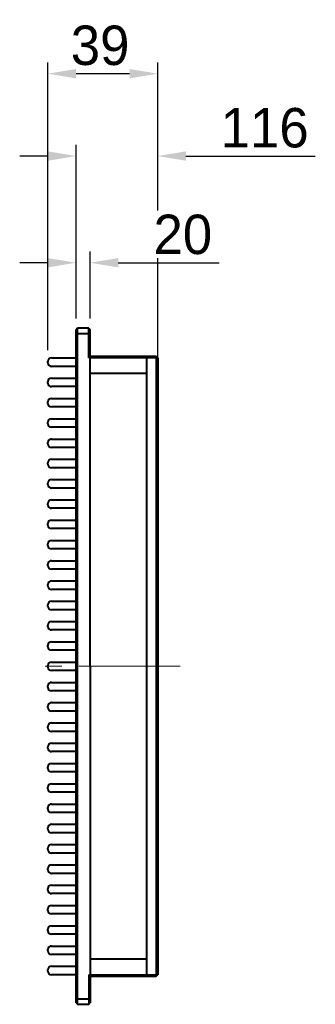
# Model space of a CAD drawing. Header units: millimetres. Extents: x 62 to 9789, y -5480 to 267.
# Tile 2 of 3: x 8501 to 8606, y -5403 to -5053. Entities that reach past the tile are written whole.
import ezdxf

# ---------------------------------------------------------------- set-up
doc = ezdxf.new("R2010")
doc.units = ezdxf.units.MM
doc.header["$LTSCALE"] = 3
doc.header["$PDSIZE"] = -5
doc.linetypes.add('点画线', pattern=[18, 12, -2, 2, -2])
doc.layers.get('0').update_dxf_attribs({"lineweight": 40})
doc.layers.get('Defpoints').update_dxf_attribs({"lineweight": 18})
doc.layers.add('中心线层', color=1, linetype='点画线', lineweight=18)
doc.layers.add('尺寸线层', color=3, linetype='Continuous', lineweight=18)
doc.styles.get("Standard").update_dxf_attribs({"font": '兰亭黑 GBK.TTF'})
doc.dimstyles.new('CST Standard', dxfattribs={"dimtxt": 3.5, "dimasz": 2.5, "dimexe": 1, "dimexo": 1, "dimgap": 0.6, "dimtad": 1, "dimtoh": 1, "dimdsep": 46, "dimtxsty": 'Standard', "dimcen": -2.5, "dimdle": 5, "dimclrd": 9, "dimclre": 9, "dimadec": 1, "dimazin": 2, "dimtfac": 1, "dimtofl": 0, "dimtmove": 0, "dimatfit": 0, "dimfxl": 1, "dimtolj": 1, "dimarcsym": 0})

# ---------------------------------------------------------------- blocks, each defined once
blk = doc.blocks.new('*X1')
at = {"layer": 'Defpoints', "color": 0, "ltscale": 3}
for p in [(8550.28, -5111.17), (8550.28, -5173.56)]:
    blk.add_point(p, dxfattribs=at)
at = {"layer": 'Defpoints', "color": 0}
blk.add_point((8521.28, -5163.56), dxfattribs=at)
at = {"layer": '尺寸线层', "color": 9, "linetype": 'Continuous', "lineweight": -2}
for p, q in [((8521.28, -5159.56), (8521.28, -5097.89)), ((8550.28, -5169.56), (8550.28, -5097.89)), ((8511.28, -5101.89), (8501.28, -5101.89)), ((8560.28, -5101.89), (8606.23, -5101.89))]:
    blk.add_line(p, q, dxfattribs=at)
at = {"layer": '尺寸线层', "color": 9}
for points in [[(8511.28, -5103.55), (8511.28, -5100.22), (8521.28, -5101.89)], [(8560.28, -5100.22), (8560.28, -5103.55), (8550.28, -5101.89)]]:
    blk.add_solid(points, dxfattribs=at)
at = {"layer": '尺寸线层', "color": 0, "ltscale": 3, "insert": (8588.26, -5091.94), "char_height": 14, "attachment_point": 5, "bg_fill": 3, "box_fill_scale": 1.1, "bg_fill_color": 9, "bg_fill_true_color": 13158600, "bg_fill_transparency": 0}
blk.add_mtext('\\A1;116', dxfattribs=at)
blk = doc.blocks.new('*X2')
at = {"layer": 'Defpoints', "color": 0, "ltscale": 3}
for p in [(8511.3, -5081.93), (8511.3, -5174.81), (8550.28, -5178.56)]:
    blk.add_point(p, dxfattribs=at)
at = {"layer": '尺寸线层', "color": 9, "linetype": 'Continuous', "lineweight": -2}
for p, q in [((8511.3, -5170.81), (8511.3, -5068.65)), ((8550.28, -5174.56), (8550.28, -5068.65)), ((8540.28, -5072.65), (8521.3, -5072.65))]:
    blk.add_line(p, q, dxfattribs=at)
at = {"layer": '尺寸线层', "color": 9}
for points in [[(8521.3, -5070.98), (8521.3, -5074.32), (8511.3, -5072.65)], [(8540.28, -5074.32), (8540.28, -5070.98), (8550.28, -5072.65)]]:
    blk.add_solid(points, dxfattribs=at)
at = {"layer": '尺寸线层', "color": 0, "ltscale": 3, "insert": (8529.83, -5062.66), "char_height": 14, "attachment_point": 5, "bg_fill": 3, "box_fill_scale": 1.1, "bg_fill_color": 9, "bg_fill_true_color": 13158600, "bg_fill_transparency": 0}
blk.add_mtext('\\A1;39', dxfattribs=at)
blk = doc.blocks.new('*X3')
at = {"layer": 'Defpoints', "color": 0, "ltscale": 3}
for p in [(8521.28, -5149.06), (8521.28, -5163.56)]:
    blk.add_point(p, dxfattribs=at)
at = {"layer": 'Defpoints', "color": 0}
blk.add_point((8526.28, -5163.56), dxfattribs=at)
at = {"layer": '尺寸线层', "color": 9, "linetype": 'Continuous', "lineweight": -2}
for p, q in [((8521.28, -5159.56), (8521.28, -5135.77)), ((8526.28, -5159.56), (8526.28, -5135.77)), ((8511.28, -5139.77), (8501.28, -5139.77)), ((8536.28, -5139.77), (8572.12, -5139.77))]:
    blk.add_line(p, q, dxfattribs=at)
at = {"layer": '尺寸线层', "color": 9}
for points in [[(8511.28, -5141.44), (8511.28, -5138.11), (8521.28, -5139.77)], [(8536.28, -5138.11), (8536.28, -5141.44), (8526.28, -5139.77)]]:
    blk.add_solid(points, dxfattribs=at)
at = {"layer": '尺寸线层', "color": 0, "ltscale": 3, "insert": (8559.2, -5129.79), "char_height": 14, "attachment_point": 5, "bg_fill": 3, "box_fill_scale": 1.1, "bg_fill_color": 9, "bg_fill_true_color": 13158600, "bg_fill_transparency": 0}
blk.add_mtext('\\A1;20', dxfattribs=at)

msp = doc.modelspace()

# ---------------------------------------------------------------- linework, layer by layer
at = {"color": 7, "linetype": 'Continuous'}
for p, q in [((8521.782, -5163.0563), (8521.282, -5163.5563)), ((8521.782, -5403.0563), (8521.782, -5163.0563)), ((8525.782, -5163.0563), (8521.782, -5163.0563)), ((8525.782, -5173.5563), (8525.782, -5163.0563)), ((8525.782, -5163.0563), (8526.282, -5163.5563)), ((8521.282, -5402.5563), (8521.282, -5163.5563)), ((8521.282, -5165.2634), (8521.782, -5165.0563)), ((8525.782, -5165.0563), (8521.782, -5165.0563)), ((8525.782, -5165.0563), (8526.282, -5165.2634)), ((8526.282, -5283.0563), (8526.282, -5163.5563)), ((8512.5459, -5173.5563), (8521.282, -5173.5563)), ((8526.282, -5173.0563), (8525.782, -5173.5563)), ((8549.782, -5173.5563), (8525.782, -5173.5563)), ((8549.782, -5173.0563), (8526.282, -5173.0563)), ((8546.282, -5173.0563), (8546.282, -5393.0563)), ((8550.282, -5173.5563), (8549.782, -5173.0563)), ((8549.782, -5173.5563), (8550.032, -5173.3063)), ((8549.782, -5173.5563), (8549.782, -5392.5563)), ((8550.282, -5173.5563), (8550.282, -5392.5563)), ((8511.2959, -5175.3063), (8511.2959, -5174.8063)), ((8521.282, -5176.5563), (8512.5459, -5176.5563)), ((8546.282, -5179.0563), (8526.282, -5179.0563)), ((8511.2959, -5182.5063), (8511.2959, -5182.0063)), ((8512.5459, -5180.7563), (8521.282, -5180.7563)), ((8521.282, -5183.7563), (8512.5459, -5183.7563)), ((8511.2959, -5189.7063), (8511.2959, -5189.2063)), ((8512.5459, -5187.9563), (8521.282, -5187.9563)), ((8521.282, -5190.9563), (8512.5459, -5190.9563)), ((8511.2959, -5196.9063), (8511.2959, -5196.4063)), ((8512.5459, -5195.1563), (8521.282, -5195.1563)), ((8521.282, -5198.1563), (8512.5459, -5198.1563)), ((8511.2959, -5204.1063), (8511.2959, -5203.6063)), ((8512.5459, -5202.3563), (8521.282, -5202.3563)), ((8521.282, -5205.3563), (8512.5459, -5205.3563)), ((8511.2959, -5211.3063), (8511.2959, -5210.8063)), ((8512.5459, -5209.5563), (8521.282, -5209.5563)), ((8521.282, -5212.5563), (8512.5459, -5212.5563)), ((8511.2959, -5218.5063), (8511.2959, -5218.0063)), ((8512.5459, -5216.7563), (8521.282, -5216.7563)), ((8521.282, -5219.7563), (8512.5459, -5219.7563)), ((8511.2959, -5225.7063), (8511.2959, -5225.2063)), ((8512.5459, -5223.9563), (8521.282, -5223.9563)), ((8521.282, -5226.9563), (8512.5459, -5226.9563)), ((8511.2959, -5232.9063), (8511.2959, -5232.4063)), ((8512.5459, -5231.1563), (8521.282, -5231.1563)), ((8521.282, -5234.1563), (8512.5459, -5234.1563)), ((8511.2959, -5240.1063), (8511.2959, -5239.6063)), ((8512.5459, -5238.3563), (8521.282, -5238.3563)), ((8521.282, -5241.3563), (8512.5459, -5241.3563)), ((8511.2959, -5247.3063), (8511.2959, -5246.8063)), ((8512.5459, -5245.5563), (8521.282, -5245.5563)), ((8521.282, -5248.5563), (8512.5459, -5248.5563)), ((8511.2959, -5254.5063), (8511.2959, -5254.0063)), ((8512.5459, -5252.7563), (8521.282, -5252.7563)), ((8521.282, -5255.7563), (8512.5459, -5255.7563)), ((8512.5459, -5259.9563), (8521.282, -5259.9563)), ((8511.2959, -5261.7063), (8511.2959, -5261.2063)), ((8521.282, -5262.9563), (8512.5459, -5262.9563)), ((8512.5459, -5267.1563), (8521.282, -5267.1563)), ((8511.2959, -5268.9063), (8511.2959, -5268.4063)), ((8521.282, -5270.1563), (8512.5459, -5270.1563)), ((8512.5459, -5274.3563), (8521.282, -5274.3563)), ((8511.2959, -5276.1063), (8511.2959, -5275.6063)), ((8521.282, -5277.3563), (8512.5459, -5277.3563)), ((8512.5459, -5281.5563), (8521.282, -5281.5563)), ((8511.2959, -5283.3063), (8511.2959, -5282.8063)), ((8521.282, -5284.5563), (8512.5459, -5284.5563)), ((8526.282, -5283.0563), (8526.282, -5402.5563)), ((8512.5459, -5288.7563), (8521.282, -5288.7563)), ((8511.2959, -5290.5063), (8511.2959, -5290.0063)), ((8521.282, -5291.7563), (8512.5459, -5291.7563)), ((8512.5459, -5295.9563), (8521.282, -5295.9563)), ((8511.2959, -5297.7063), (8511.2959, -5297.2063)), ((8521.282, -5298.9563), (8512.5459, -5298.9563)), ((8511.2959, -5304.9063), (8511.2959, -5304.4063)), ((8512.5459, -5303.1563), (8521.282, -5303.1563)), ((8521.282, -5306.1563), (8512.5459, -5306.1563)), ((8511.2959, -5312.1063), (8511.2959, -5311.6063)), ((8512.5459, -5310.3563), (8521.282, -5310.3563)), ((8521.282, -5313.3563), (8512.5459, -5313.3563)), ((8511.2959, -5319.3063), (8511.2959, -5318.8063)), ((8512.5459, -5317.5563), (8521.282, -5317.5563)), ((8521.282, -5320.5563), (8512.5459, -5320.5563)), ((8511.2959, -5326.5063), (8511.2959, -5326.0063)), ((8512.5459, -5324.7563), (8521.282, -5324.7563)), ((8521.282, -5327.7563), (8512.5459, -5327.7563)), ((8511.2959, -5333.7063), (8511.2959, -5333.2063)), ((8512.5459, -5331.9563), (8521.282, -5331.9563)), ((8521.282, -5334.9563), (8512.5459, -5334.9563)), ((8511.2959, -5340.9063), (8511.2959, -5340.4063)), ((8512.5459, -5339.1563), (8521.282, -5339.1563)), ((8521.282, -5342.1563), (8512.5459, -5342.1563)), ((8511.2959, -5348.1063), (8511.2959, -5347.6063)), ((8512.5459, -5346.3563), (8521.282, -5346.3563)), ((8521.282, -5349.3563), (8512.5459, -5349.3563)), ((8511.2959, -5355.3063), (8511.2959, -5354.8063)), ((8512.5459, -5353.5563), (8521.282, -5353.5563)), ((8521.282, -5356.5563), (8512.5459, -5356.5563)), ((8511.2959, -5362.5063), (8511.2959, -5362.0063)), ((8512.5459, -5360.7563), (8521.282, -5360.7563)), ((8521.282, -5363.7563), (8512.5459, -5363.7563)), ((8511.2959, -5369.7063), (8511.2959, -5369.2063)), ((8512.5459, -5367.9563), (8521.282, -5367.9563)), ((8521.282, -5370.9563), (8512.5459, -5370.9563)), ((8511.2959, -5376.9063), (8511.2959, -5376.4063)), ((8512.5459, -5375.1563), (8521.282, -5375.1563)), ((8521.282, -5378.1563), (8512.5459, -5378.1563)), ((8512.5459, -5382.3563), (8521.282, -5382.3563)), ((8511.2959, -5384.1063), (8511.2959, -5383.6063)), ((8521.282, -5385.3563), (8512.5459, -5385.3563)), ((8512.5459, -5389.5563), (8521.282, -5389.5563)), ((8546.282, -5387.0563), (8526.282, -5387.0563)), ((8511.2959, -5391.3063), (8511.2959, -5390.8063)), ((8521.282, -5392.5563), (8512.5459, -5392.5563)), ((8525.782, -5392.5563), (8549.782, -5392.5563)), ((8525.782, -5392.5563), (8525.782, -5403.0563)), ((8526.282, -5393.0563), (8525.782, -5392.5563)), ((8526.282, -5393.0563), (8549.782, -5393.0563)), ((8549.782, -5392.5563), (8550.032, -5392.8063)), ((8549.782, -5393.0563), (8550.282, -5392.5563)), ((8521.782, -5401.0563), (8521.282, -5400.8492)), ((8525.782, -5401.0563), (8526.282, -5400.8492)), ((8521.282, -5402.5563), (8521.782, -5403.0563)), ((8521.782, -5401.0563), (8525.782, -5401.0563)), ((8521.782, -5403.0563), (8525.782, -5403.0563)), ((8525.782, -5403.0563), (8526.282, -5402.5563))]:
    msp.add_line(p, q, dxfattribs=at)
for centre, start, end in [((8512.5459, -5174.8063), 90, 180), ((8512.5459, -5175.3063), 180, 270), ((8512.5459, -5182.0063), 90, 180), ((8512.5459, -5182.5063), 180, 270), ((8512.5459, -5189.2063), 90, 180), ((8512.5459, -5189.7063), 180, 270), ((8512.5459, -5196.4063), 90, 180), ((8512.5459, -5196.9063), 180, 270), ((8512.5459, -5203.6063), 90, 180), ((8512.5459, -5204.1063), 180, 270), ((8512.5459, -5210.8063), 90, 180), ((8512.5459, -5211.3063), 180, 270), ((8512.5459, -5218.0063), 90, 180), ((8512.5459, -5218.5063), 180, 270), ((8512.5459, -5225.2063), 90, 180), ((8512.5459, -5225.7063), 180, 270), ((8512.5459, -5232.4063), 90, 180), ((8512.5459, -5232.9063), 180, 270), ((8512.5459, -5239.6063), 90, 180), ((8512.5459, -5240.1063), 180, 270), ((8512.5459, -5246.8063), 90, 180), ((8512.5459, -5247.3063), 180, 270), ((8512.5459, -5254.0063), 90, 180), ((8512.5459, -5254.5063), 180, 270), ((8512.5459, -5261.2063), 90, 180), ((8512.5459, -5261.7063), 180, 270), ((8512.5459, -5268.4063), 90, 180), ((8512.5459, -5268.9063), 180, 270), ((8512.5459, -5275.6063), 90, 180), ((8512.5459, -5276.1063), 180, 270), ((8512.5459, -5282.8063), 90, 180), ((8512.5459, -5283.3063), 180, 270), ((8512.5459, -5290.0063), 90, 180), ((8512.5459, -5290.5063), 180, 270), ((8512.5459, -5297.2063), 90, 180), ((8512.5459, -5297.7063), 180, 270), ((8512.5459, -5304.4063), 90, 180), ((8512.5459, -5304.9063), 180, 270), ((8512.5459, -5311.6063), 90, 180), ((8512.5459, -5312.1063), 180, 270), ((8512.5459, -5318.8063), 90, 180), ((8512.5459, -5319.3063), 180, 270), ((8512.5459, -5326.0063), 90, 180), ((8512.5459, -5326.5063), 180, 270), ((8512.5459, -5333.2063), 90, 180), ((8512.5459, -5333.7063), 180, 270), ((8512.5459, -5340.4063), 90, 180), ((8512.5459, -5340.9063), 180, 270), ((8512.5459, -5347.6063), 90, 180), ((8512.5459, -5348.1063), 180, 270), ((8512.5459, -5354.8063), 90, 180), ((8512.5459, -5355.3063), 180, 270), ((8512.5459, -5362.0063), 90, 180), ((8512.5459, -5362.5063), 180, 270), ((8512.5459, -5369.2063), 90, 180), ((8512.5459, -5369.7063), 180, 270), ((8512.5459, -5376.4063), 90, 180), ((8512.5459, -5376.9063), 180, 270), ((8512.5459, -5383.6063), 90, 180), ((8512.5459, -5384.1063), 180, 270), ((8512.5459, -5390.8063), 90, 180), ((8512.5459, -5391.3063), 180, 270)]:
    msp.add_arc(centre, 1.25, start, end, dxfattribs=at)
at = {"layer": '中心线层'}
msp.add_line((8558.282, -5283.0563), (8509.282, -5283.0563), dxfattribs=at)

# ---------------------------------------------------------------- next in the draw order: dimensions: what is measured, and where the dimension line sits
at = {"layer": '尺寸线层'}
dim = msp.add_linear_dim(base=(8550.282, -5101.8866), p1=(8521.282, -5163.5563), p2=(8550.282, -5173.5563), dimstyle='CST Standard', override={"dimscale": 4, "dimlfac": 4, "dimsah": 1, "dimtfill": 1, "dimtzin": 8}, dxfattribs=at)
dim.commit()
dim.dimension.update_dxf_attribs({"geometry": '*X1', "text_midpoint": (8588.2579, -5101.8866), "dimtype": 160})

# ---------------------------------------------------------------- next in the draw order: dimensions: what is measured, and where the dimension line sits
dim = msp.add_linear_dim(base=(8511.2959, -5072.6512), p1=(8550.282, -5178.5563), p2=(8511.2959, -5174.8063), text='39', dimstyle='CST Standard', override={"dimscale": 4, "dimlfac": 4, "dimsah": 1, "dimtfill": 1}, dxfattribs=at)
dim.commit()
dim.dimension.update_dxf_attribs({"geometry": '*X2', "text_midpoint": (8529.8281, -5072.6512), "dimtype": 160})

# ---------------------------------------------------------------- next in the draw order: dimensions: what is measured, and where the dimension line sits
dim = msp.add_linear_dim(base=(8521.282, -5139.7731), p1=(8526.282, -5163.5563), p2=(8521.282, -5163.5563), dimstyle='CST Standard', override={"dimscale": 4, "dimlfac": 4, "dimsah": 1, "dimtfill": 1, "dimtzin": 8}, dxfattribs=at)
dim.commit()
dim.dimension.update_dxf_attribs({"geometry": '*X3', "text_midpoint": (8559.2003, -5139.7731), "dimtype": 160})

doc.saveas('drawing.dxf')
